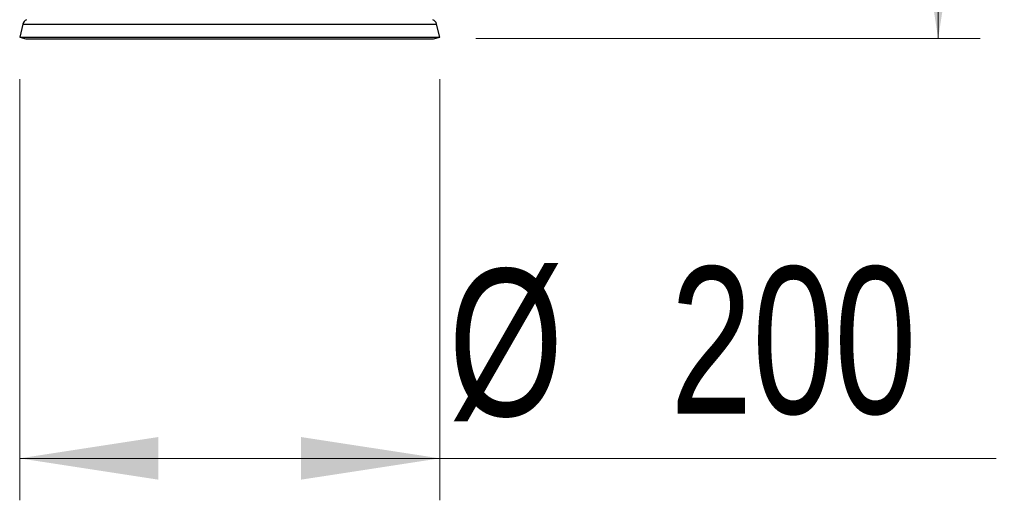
# Model space of a CAD drawing. Header units: millimetres. Extents: x 99 to 122, y 67 to 179.
# Tile 1 of 23: x 99 to 122, y 67 to 78. Entities that reach past the tile are written whole.
import ezdxf

# ---------------------------------------------------------------- set-up
doc = ezdxf.new("R2010")
doc.units = ezdxf.units.MM
doc.styles.add('SLDTEXTSTYLE0', font='TXT', dxfattribs={"width": 0.75})
doc.dimstyles.new('SLDDIMSTYLE0', dxfattribs={"dimtxt": 3.5, "dimasz": 3.302, "dimexe": 0, "dimexo": 0.0625, "dimgap": 0.875, "dimtad": 1, "dimdec": 0, "dimlfac": 20, "dimrnd": 1e-09, "dimzin": 12, "dimdsep": 46, "dimtxsty": 'SLDTEXTSTYLE0', "dimsah": 1, "dimcen": 0.09, "dimadec": 0, "dimazin": 3, "dimtfac": 1, "dimtdec": 0, "dimtofl": 0, "dimtmove": 0, "dimatfit": 3, "dimfxl": 0, "dimfrac": 2, "dimtolj": 1, "dimtzin": 12, "dimarcsym": 0})
doc.dimstyles.new('SLDDIMSTYLE1', dxfattribs={"dimtxt": 3.5, "dimasz": 3.302, "dimexe": 0, "dimexo": 0.0625, "dimgap": 0.875, "dimtad": 1, "dimlfac": 20, "dimrnd": 1e-09, "dimzin": 12, "dimdsep": 46, "dimtxsty": 'SLDTEXTSTYLE0', "dimsah": 1, "dimcen": 0.09, "dimadec": 0, "dimazin": 3, "dimtfac": 1, "dimtofl": 0, "dimtmove": 0, "dimatfit": 3, "dimfxl": 0, "dimfrac": 2, "dimtolj": 1, "dimtzin": 12, "dimarcsym": 0})

# ---------------------------------------------------------------- blocks, each defined once
blk = doc.blocks.new('_D')
at = {"color": 7, "linetype": 'Continuous', "lineweight": 18}
for p, q in [((107.561, 158.286), (121.925, 158.286)), ((120.925, 158.286), (120.925, 77.541)), ((109.916, 77.541), (121.925, 77.541))]:
    blk.add_line(p, q, dxfattribs=at)
for points in [[(120.925, 158.286), (120.417, 154.984), (121.433, 154.984)], [(120.925, 77.541), (121.433, 80.843), (120.417, 80.843)]]:
    blk.add_solid(points, dxfattribs=at)
at = {"color": 7, "linetype": 'Continuous', "lineweight": 18, "insert": (116.413, 111.148), "char_height": 3.5, "attachment_point": 1, "rotation": 90, "style": 'SLDTEXTSTYLE0'}
blk.add_mtext('1615', dxfattribs=at)
blk = doc.blocks.new('_D_1')
at = {"color": 7, "linetype": 'Continuous', "lineweight": 18}
for p, q in [((99.061, 76.576), (99.061, 66.541)), ((109.061, 76.576), (109.061, 66.541)), ((109.061, 67.541), (99.061, 67.541)), ((109.061, 67.541), (122.308, 67.541))]:
    blk.add_line(p, q, dxfattribs=at)
for points in [[(99.061, 67.541), (102.363, 67.033), (102.363, 68.049)], [(109.061, 67.541), (105.759, 68.049), (105.759, 67.033)]]:
    blk.add_solid(points, dxfattribs=at)
at = {"color": 7, "linetype": 'Continuous', "lineweight": 18, "char_height": 3.5, "attachment_point": 1, "style": 'SLDTEXTSTYLE0'}
for s, insert in [('%%c', (109.271, 72.053)), ('200', (114.55, 72.106))]:
    blk.add_mtext(s, dxfattribs=dict(at, insert=insert))

msp = doc.modelspace()

# ---------------------------------------------------------------- linework, layer by layer
at = {"color": 7, "linetype": 'Continuous', "lineweight": 25}
for p, q in [((99.13616, 77.88881), (99.06147, 77.57562)), ((109.06147, 77.57562), (108.98678, 77.88881)), ((99.06147, 77.57562), (99.20738, 77.54082)), ((99.06147, 77.57562), (103.48641, 77.57562)), ((99.20738, 77.54082), (103.5032, 77.54082)), ((103.48641, 77.57562), (109.06147, 77.57562)), ((103.5032, 77.54082), (108.91556, 77.54082)), ((108.91556, 77.54082), (109.06147, 77.57562))]:
    msp.add_line(p, q, dxfattribs=at)
at = {"color": 1, "linetype": 'Continuous', "lineweight": 25}
for p, q in [((99.13616, 77.88881), (103.49501, 77.88881)), ((103.49501, 77.88881), (108.98678, 77.88881))]:
    msp.add_line(p, q, dxfattribs=at)
at = {"color": 7, "linetype": 'Continuous', "lineweight": 25}
for centre, start, end in [((99.28207, 77.85401), 111.621563, 166.58608), ((108.84087, 77.85401), 13.41392, 68.378437)]:
    msp.add_arc(centre, 0.15, start, end, dxfattribs=at)

# ---------------------------------------------------------------- dimensions: what is measured, and where the dimension line sits
at = {"color": 7, "linetype": 'Continuous', "lineweight": 18}
dim = msp.add_linear_dim(base=(120.92518, 77.54082), p1=(106.56147, 158.2861), p2=(108.91556, 77.54082), angle=90, dimstyle='SLDDIMSTYLE0', dxfattribs=at)
dim.commit()
dim.dimension.update_dxf_attribs({"geometry": '_D', "text_midpoint": (120.92518, 116.31975), "dimtype": 160})
dim = msp.add_linear_dim(base=(99.06147, 67.54082), p1=(109.06147, 77.57562), p2=(99.06147, 77.57562), text='%%c<>', dimstyle='SLDDIMSTYLE1', dxfattribs=at)
dim.commit()
dim.dimension.update_dxf_attribs({"geometry": '_D_1', "text_midpoint": (115.78969, 67.54082), "dimtype": 160})

doc.saveas('drawing.dxf')
